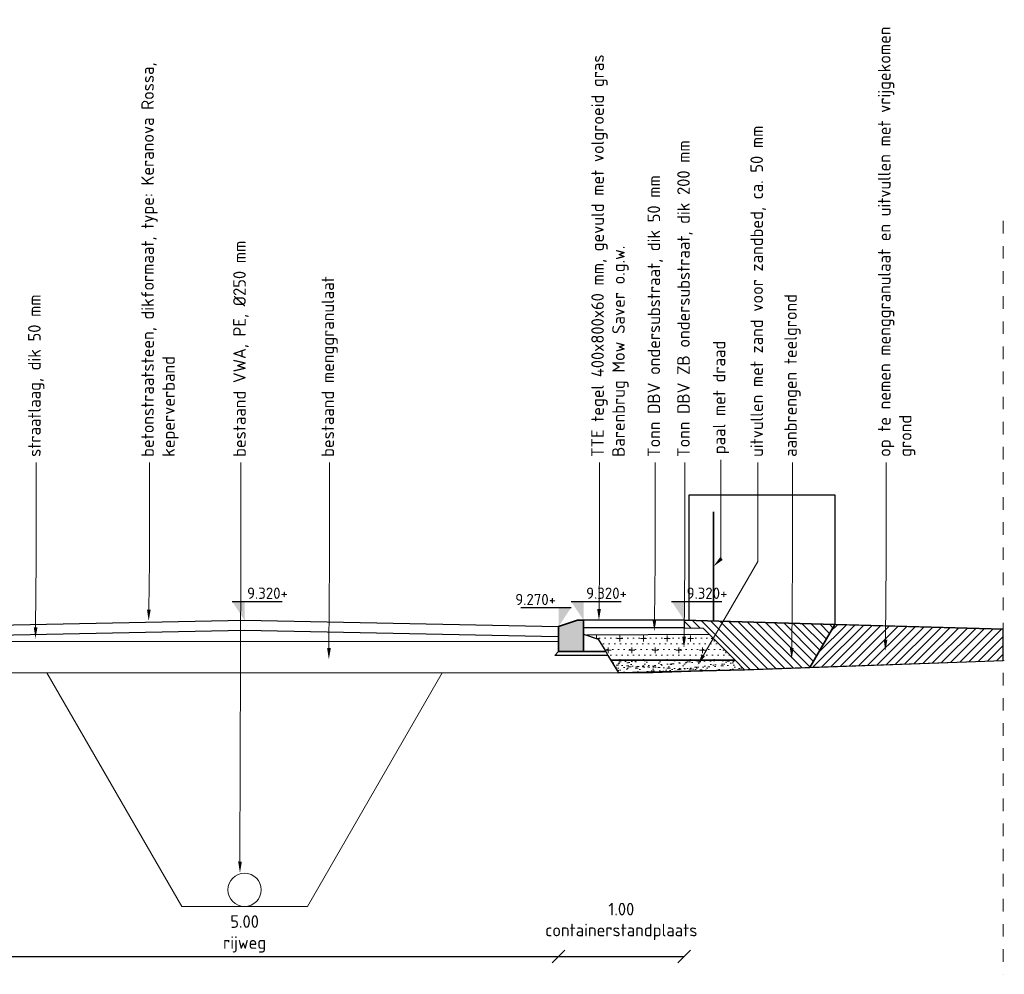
# Model space of a CAD drawing. Header units: metres. Extents: x 133 to 690, y 59 to 257.
# Tile 36 of 84: x 402 to 410, y 88 to 96. Entities that reach past the tile are written whole.
import ezdxf
from ezdxf import colors
from ezdxf.entities.mleader import LeaderData, LeaderLine
from ezdxf.enums import TextEntityAlignment as Align
from ezdxf.math import Vec2, Vec3

# ---------------------------------------------------------------- set-up
doc = ezdxf.new("R2010")
doc.units = ezdxf.units.M
doc.header["$LTSCALE"] = 0.05
doc.linetypes.add('RI-VWA_PE', pattern=[15, 7, -4, 0, -4])
doc.linetypes.add('XX-AFBREEK', pattern=[7, 4, -1, 1, -1])
for name, color, linetype, lineweight in [('B-WE-GW-ONTGRAVINGSVAK-G', 253, 'Continuous', 18), ('B-WE-RI-VWA_TRANSPORTLEIDING_PE_250-G', 253, 'RI-VWA_PE', 18), ('B-WE-VH-VERHARDING_FUNDERING-G', 253, 'Continuous', 18), ('N-WE-GR-BOMENZAND-AD-50', 11, 'Continuous', 18), ('N-WE-GR-HAAG-GD', 90, 'GR-HAAG1', 30), ('N-WE-GW-GROND_ZAND-AD-20', 11, 'Continuous', 18), ('N-WE-GW-GROND_ZAND_FUNDERINGSZAND-GD', 7, 'Continuous', 25), ('N-WE-GW-GRONDWERKLIJN-GD', 1, 'Continuous', 30), ('N-WE-GW-SROND-AANVULLEN-AD-50', 11, 'Continuous', 18), ('N-WE-GW-TEELGROND-AD-50', 11, 'Continuous', 18), ('N-WE-IE-TERREINAFSCHEIDING_KUNSTMATIG_RASTERHEKWERK-G', 4, 'IE-TERREINAFSCHEIDING-KUNSTMATIG-OPEN', 35), ('N-WE-VH-KANTOPSLUITING-A', 253, 'Continuous', 35), ('N-WE-VH-KANTOPSLUITING-G', 3, 'Continuous', 35), ('N-WE-VH-VERHARDING_BETON_SCHRAAL-GD', 10, 'Continuous', 25), ('N-WE-VH-VERHARDING_BETONSTRAATSTEEN-GD', 2, 'Continuous', 25), ('N-WE-VH-VERHARDING_FUNDERING-GD', 1, 'Continuous', 15), ('N-WE-VH-VERHARDING_TEGEL-GD', 2, 'Continuous', 25), ('X-XX-AL-AANPIJLING-T18', 10, 'Continuous', 15), ('X-XX-AL-AFBREEKLIJN-G', 7, 'XX-AFBREEK', 20), ('X-XX-AL-CONSTRUCTIELIJN-GD', 7, 'Continuous', 25), ('X-XX-AL-PEILMAAT-SD', 7, 'Continuous', 25)]:
    doc.layers.add(name, color=color, linetype=linetype, lineweight=lineweight)
doc.layers.add('TL00_HULPLAAG', color=211, linetype='Continuous', plot=False)
doc.layers.add('TM00_MAATVOERING', color=1, linetype='Continuous')
doc.styles.add('NLCS-ISO', font='NLCS-ISO.ttf')
doc.styles.add('NLCS-ISO-M50-T25', font='NLCS-ISO.ttf', dxfattribs={"height": 0.125})
doc.linetypes.add('GR-HAAG1', pattern='A,6,[176,NLCS.SHX,S=0.125,R=0,X=0,Y=0],-2', length=8)
doc.linetypes.add('IE-TERREINAFSCHEIDING-KUNSTMATIG-OPEN', pattern='A,7,-1.5,[67,NLCS.SHX,S=0.75,R=0,X=0,Y=0],-1.5', length=10)
doc.dimstyles.new('NLCS RODOR-DIM-050', dxfattribs={"dimscale": 0.05, "dimtxt": 2, "dimasz": 2, "dimexe": 1.25, "dimexo": 0.625, "dimtad": 1, "dimzin": 1, "dimdsep": 46, "dimtxsty": 'NLCS-ISO', "dimblk": 'OBLIQUE', "dimcen": 0, "dimse1": 1, "dimse2": 1, "dimclrd": 256, "dimclre": 1, "dimclrt": 256, "dimadec": 0, "dimazin": 0, "dimtfac": 1, "dimtmove": 2, "dimatfit": 3, "dimfxl": 1, "dimtolj": 1, "dimtzin": 0, "dimlwd": -1, "dimlwe": -1, "dimarcsym": 0})

# ---------------------------------------------------------------- blocks, each defined once
blk = doc.blocks.new('Geleideband 5 20x25')
at = {"layer": 'N-WE-VH-KANTOPSLUITING-A'}
h = blk.add_hatch(color=253, dxfattribs=at)
h.dxf.hatch_style = 1
h.paths.add_polyline_path([(0.2, -0.2), (0, -0.2), (0, 0), (0.15, 0.05), (0.2, 0.05)])
at = {"layer": 'N-WE-VH-KANTOPSLUITING-G', "flags": 128}
blk.add_lwpolyline([(0.2, -0.2), (0, -0.2), (0, 0), (0.15, 0.05), (0.2, 0.05)], close=True, dxfattribs=at)
blk = doc.blocks.new('SAL-PEILMAAT_INFRACAD_H03-SOD')
blk.add_line((2, 3), (-6, 3))
blk.add_solid([(2, 3), (0, 3), (0, 0)])
at = {"style": 'NLCS-ISO'}
blk.add_attdef('...', text='', height=1.8, dxfattribs=at).set_placement((-0.4, 3.4), align=Align.RIGHT)
blk = doc.blocks.new('SAL-PEILMAAT_INFRACAD_H01-SOD')
blk.add_line((-2, 3), (6, 3))
blk.add_solid([(-2, 3), (0, 3), (0, 0)])
at = {"style": 'NLCS-ISO'}
blk.add_attdef('...', (0.4, 3.4), '', height=1.8, dxfattribs=at)
blk = doc.blocks.new('_Oblique')
at = {"color": 0, "linetype": 'ByBlock', "lineweight": -2}
blk.add_line((-0.5, -0.5), (0.5, 0.5), dxfattribs=at)
blk = doc.blocks.new('*D113')
at = {"layer": 'Defpoints', "color": 0, "transparency": 16777216}
for p in [(401.1278, 91.0294), (406.1278, 91.0294), (406.1278, 88.4991)]:
    blk.add_point(p, dxfattribs=at)
at = {"layer": 'TM00_MAATVOERING', "transparency": 16777216}
blk.add_line((401.1278, 88.4991), (406.1278, 88.4991), dxfattribs=at)
at = {"layer": 'TM00_MAATVOERING', "transparency": 16777216, "xscale": 0.1, "yscale": 0.1, "zscale": 0.1, "rotation": 180}
blk.add_blockref('_Oblique', (401.1278, 88.4991), dxfattribs=at)
at = {"layer": 'TM00_MAATVOERING', "transparency": 16777216, "xscale": 0.1, "yscale": 0.1, "zscale": 0.1}
blk.add_blockref('_Oblique', (406.1278, 88.4991), dxfattribs=at)
at = {"layer": 'TM00_MAATVOERING', "transparency": 16777216, "insert": (403.6278, 88.6787), "char_height": 0.1, "attachment_point": 5, "style": 'NLCS-ISO'}
blk.add_mtext('\\A1;5.00\\Prijweg', dxfattribs=at)
blk = doc.blocks.new('*D114')
at = {"layer": 'Defpoints', "color": 0, "transparency": 16777216}
for p in [(407.1278, 91.0794), (406.1278, 91.0294), (407.1278, 88.4991)]:
    blk.add_point(p, dxfattribs=at)
at = {"layer": 'TM00_MAATVOERING', "transparency": 16777216}
blk.add_line((406.1278, 88.4991), (407.1278, 88.4991), dxfattribs=at)
at = {"layer": 'TM00_MAATVOERING', "transparency": 16777216, "xscale": 0.1, "yscale": 0.1, "zscale": 0.1, "rotation": 180}
blk.add_blockref('_Oblique', (406.1278, 88.4991), dxfattribs=at)
at = {"layer": 'TM00_MAATVOERING', "transparency": 16777216, "xscale": 0.1, "yscale": 0.1, "zscale": 0.1}
blk.add_blockref('_Oblique', (407.1278, 88.4991), dxfattribs=at)
at = {"layer": 'TM00_MAATVOERING', "transparency": 16777216, "insert": (406.6278, 88.7779), "char_height": 0.1, "attachment_point": 5, "style": 'NLCS-ISO'}
blk.add_mtext('\\A1;1.00\\Pcontainerstandplaats', dxfattribs=at)

msp = doc.modelspace()

# ---------------------------------------------------------------- hatches: boundary and pattern name
at = {"layer": 'N-WE-GR-BOMENZAND-AD-50', "ltscale": 0.1}
h = msp.add_hatch(dxfattribs=at)
h.set_pattern_fill('AGR-BOMENZAND', color=256, scale=0.03, pattern_type=2)
h.set_pattern_definition([(0, (0, 0), (0.015, 0.045), [0, -0.045]), (0, (0, 0), (0.09375, 0.09375), [0.046875, -0.140625]), (90, (0.02344, -0.02344), (-0.09375, 0.09375), [0.046875, -0.140625])])
h.paths.add_polyline_path([(407.3302, 91.063), (406.3521, 91.059), (406.4436, 91.0274), (406.5034, 90.9271), (406.521, 90.8974), (406.544, 90.8589), (407.5343, 90.8589)])
at = {"layer": 'N-WE-GW-GROND_ZAND-AD-20'}
h = msp.add_hatch(dxfattribs=at)
h.set_pattern_fill('AR-SAND', color=256, scale=0.03, angle=39.40881)
h.set_pattern_definition([(76.908809, (0, 0), (-0.03815741, 0.0434622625), [0, -0.0456, 0, -0.051, 0, -0.04875]), (46.908809, (0, 0), (-0.012727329, 0.099120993), [0, -0.0246, 0, -0.0411, 0, -0.01575]), (6.908809, (-0.02851, -0.023426), (0.072075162, 0.0594414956), [0, -0.015, 0, -0.054, 0, -0.0705]), (356.908809, (-0.02851, -0.023426), (0.052963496, 0.077596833), [0, -0.0075, 0, -0.0354, 0, -0.0405])])
h.paths.add_polyline_path([(407.5343, 90.8589), (406.544, 90.8589), (406.6047, 90.7571), (407.6099, 90.7832)])
at = {"layer": 'N-WE-GW-SROND-AANVULLEN-AD-50'}
h = msp.add_hatch(dxfattribs=at)
h.set_pattern_fill('AGW-WERK_AANVULLEN', color=256, scale=0.01, pattern_type=2)
h.set_pattern_definition([(45, (0, 0), (-0.035355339, 0.035355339), [])])
h.paths.add_polyline_path([(409.6696, 91.1071), (408.3278, 91.144), (408.1303, 90.8019), (409.6696, 90.8569)])
at = {"layer": 'N-WE-GW-TEELGROND-AD-50'}
h = msp.add_hatch(dxfattribs=at)
h.set_pattern_fill('AGW-WERK_AANVULLEN', color=256, scale=0.01, angle=90, pattern_type=2)
h.set_pattern_definition([(135, (0, 0), (-0.035355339, -0.035355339), [])])
h.paths.add_polyline_path([(407.1278, 91.1771), (407.1278, 91.1171), (407.2791, 91.114), (407.5343, 90.8589), (407.6099, 90.7832), (408.1303, 90.8019), (408.3278, 91.144)])

# ---------------------------------------------------------------- linework, layer by layer
at = {"layer": 'B-WE-GW-ONTGRAVINGSVAK-G', "flags": 128}
for points in [[(404.1278, 88.8971), (403.1278, 88.8971), (402.054, 90.7571)], [(404.1278, 88.8971), (405.2017, 90.7571)]]:
    msp.add_lwpolyline(points, dxfattribs=at)
at = {"layer": 'B-WE-RI-VWA_TRANSPORTLEIDING_PE_250-G', "linetype": 'Continuous'}
msp.add_circle((403.6278, 89.0299), 0.1328, dxfattribs=at)
at = {"layer": 'B-WE-VH-VERHARDING_FUNDERING-G'}
msp.add_line((406.521, 90.8974), (406.6047, 90.7571), dxfattribs=at)
at = {"layer": 'B-WE-VH-VERHARDING_FUNDERING-G', "flags": 128}
for points in [[(406.8778, 90.7571), (406.6278, 90.7571), (406.0304, 90.7571), (401.2304, 90.7571), (400.6278, 90.7571), (400.3778, 90.7571), (400.6278, 91.0071)], [(401.2278, 91.0071), (406.1278, 91.0071)], [(406.8778, 90.7571), (409.6778, 90.8572)]]:
    msp.add_lwpolyline(points, dxfattribs=at)
at = {"layer": 'N-WE-GR-HAAG-GD'}
msp.add_lwpolyline([(407.1672, 91.177), (407.1672, 92.177), (408.3278, 92.177), (408.3278, 91.144)], dxfattribs=at)
at = {"layer": 'N-WE-GW-GROND_ZAND_FUNDERINGSZAND-GD'}
msp.add_lwpolyline([(406.3278, 90.9271), (406.3278, 91.0674), (406.4436, 91.0274), (406.5034, 90.9271)], close=True, dxfattribs=at)
at = {"layer": 'N-WE-GW-GRONDWERKLIJN-GD'}
msp.add_line((407.1278, 91.1771), (409.6696, 91.1071), dxfattribs=at)
at = {"layer": 'N-WE-GW-GRONDWERKLIJN-GD', "flags": 128}
msp.add_lwpolyline([(407.1289, 91.177), (408.3278, 91.144), (408.1303, 90.8019)], dxfattribs=at)
at = {"layer": 'N-WE-IE-TERREINAFSCHEIDING_KUNSTMATIG_RASTERHEKWERK-G'}
msp.add_lwpolyline([(407.361, 91.1706), (407.361, 92.0395)], dxfattribs=at)
at = {"layer": 'N-WE-VH-VERHARDING_BETON_SCHRAAL-GD', "flags": 128}
msp.add_lwpolyline([(406.1278, 90.9271), (406.5034, 90.9271), (406.521, 90.8974), (406.0982, 90.8974)], close=True, dxfattribs=at)
at = {"layer": 'N-WE-VH-VERHARDING_BETONSTRAATSTEEN-GD', "flags": 128}
for points in [[(401.1278, 91.1271), (403.6278, 91.1771), (406.1278, 91.1271)], [(401.1294, 91.0471), (403.6278, 91.097), (406.1262, 91.0471)]]:
    msp.add_lwpolyline(points, dxfattribs=at)
at = {"layer": 'N-WE-VH-VERHARDING_FUNDERING-GD'}
for p, q in [((407.1278, 91.1171), (407.2791, 91.114)), ((407.3302, 91.063), (406.3278, 91.0589)), ((407.5343, 90.8589), (406.544, 90.8589))]:
    msp.add_line(p, q, dxfattribs=at)
at = {"layer": 'N-WE-VH-VERHARDING_FUNDERING-GD', "flags": 128}
msp.add_lwpolyline([(407.2791, 91.114), (407.5343, 90.8589)], dxfattribs=at)
at = {"layer": 'N-WE-VH-VERHARDING_TEGEL-GD'}
msp.add_line((407.1278, 91.1771), (406.3278, 91.1771), dxfattribs=at)
msp.add_lwpolyline([(407.1278, 91.1771), (407.1278, 91.1171), (406.3278, 91.1171)], dxfattribs=at)
at = {"layer": 'TL00_HULPLAAG', "flags": 128}
for points in [[(408.3278, 91.144), (407.1278, 91.1771), (407.1278, 91.1171), (407.2791, 91.114), (407.5343, 90.8589), (407.6099, 90.7832), (408.1303, 90.8019)], [(409.6696, 91.1071), (408.3278, 91.144), (408.1303, 90.8019), (409.6696, 90.8569)], [(407.3302, 91.063), (406.3521, 91.059), (406.4436, 91.0274), (406.5034, 90.9271), (406.521, 90.8974), (406.544, 90.8589), (407.5343, 90.8589)], [(407.5343, 90.8589), (406.544, 90.8589), (406.6047, 90.7571), (407.6099, 90.7832)]]:
    msp.add_lwpolyline(points, close=True, dxfattribs=at)
at = {"layer": 'X-XX-AL-AFBREEKLIJN-G', "ltscale": 0.5, "flags": 128}
msp.add_lwpolyline([(409.6696, 94.3571), (409.6696, 88.3571)], dxfattribs=at)
at = {"layer": 'X-XX-AL-CONSTRUCTIELIJN-GD', "flags": 128}
msp.add_lwpolyline([(407.5343, 90.8589), (407.6099, 90.7832), (406.6047, 90.7571)], dxfattribs=at)

# ---------------------------------------------------------------- block references
at = {"layer": 'N-WE-VH-KANTOPSLUITING-A'}
msp.add_blockref('Geleideband 5 20x25', (406.1278, 91.1271), dxfattribs=at)
at = {"layer": 'X-XX-AL-PEILMAAT-SD', "xscale": 0.05, "yscale": 0.05, "zscale": 0.05}
for name, p, values in [('SAL-PEILMAAT_INFRACAD_H01-SOD', (403.6278, 91.1771), {'...': '9.320+'}), ('SAL-PEILMAAT_INFRACAD_H01-SOD', (406.3278, 91.1771), {'...': '9.320+'}), ('SAL-PEILMAAT_INFRACAD_H01-SOD', (407.1278, 91.1771), {'...': '9.320+'}), ('SAL-PEILMAAT_INFRACAD_H03-SOD', (406.1278, 91.1271), {'...': '9.270+'})]:
    msp.add_blockref(name, p, dxfattribs=at).add_auto_attribs(values)

# ---------------------------------------------------------------- dimensions: what is measured, and where the dimension line sits
at = {"layer": 'TM00_MAATVOERING'}
dim = msp.add_linear_dim(base=(407.1278, 88.4991), p1=(406.1278, 91.0294), p2=(407.1278, 91.0794), text='<>\\Pcontainerstandplaats', dimstyle='NLCS RODOR-DIM-050', dxfattribs=at)
dim.commit()
dim.dimension.update_dxf_attribs({"geometry": '*D114', "text_midpoint": (406.6278, 88.7779), "dimtype": 160})
dim = msp.add_linear_dim(base=(406.1278, 88.4991), p1=(401.1278, 91.0294), p2=(406.1278, 91.0294), text='<>\\Prijweg', dimstyle='NLCS RODOR-DIM-050', dxfattribs=at)
dim.commit()
dim.dimension.update_dxf_attribs({"geometry": '*D113', "text_midpoint": (403.6278, 88.6787)})

# ---------------------------------------------------------------- leaders
at = {"layer": 'X-XX-AL-AANPIJLING-T18'}
ml = msp.add_multileader_mtext('Standard', dxfattribs=at)
ml.set_content('{\\C2;straatlaag, dik 50 mm}', color=256, style='NLCS-ISO-M50-T25')
ml.set_leader_properties(color=256, linetype='ByLayer', lineweight=-1)
ml.build(insert=Vec2(0, 0))
ml.multileader.update_dxf_attribs({"text_right_attachment_type": 5, "dogleg_length": 0.045, "arrow_head_size": 0.09})
ctx = ml.context
ctx.base_point, ctx.char_height, ctx.arrow_head_size, ctx.landing_gap_size, ctx.plane_origin, ctx.plane_x_axis, ctx.plane_y_axis = Vec3(401.9687, 92.4331), 0.1, 0.09, 0.045, Vec3(401.9687, 88.8602), Vec3(0, 1), Vec3(-1, 0)
ctx.right_attachment = 5
notes = []
notes.append((ctx, [(0, (1, 1, 0), (401.9687, 92.3431), (0, 1), 0.09, [(0, [(401.9626, 91.0314), (401.9687, 91.6437)], 0, [])])]))
ctx.mtext.insert, ctx.mtext.text_direction, ctx.mtext.rotation, ctx.mtext.width, ctx.mtext.flow_direction = Vec3(401.9037, 92.4781), Vec3(0, 1), 1.570796, 3.481888, 5
ml = msp.add_multileader_mtext('Standard', dxfattribs=at)
ml.set_content('{\\C2;betonstraatsteen, dikformaat, type: Keranova Rossa, keperverband}', color=256, style='NLCS-ISO-M50-T25')
ml.set_leader_properties(color=256, linetype='ByLayer', lineweight=-1)
ml.build(insert=Vec2(0, 0))
ml.multileader.update_dxf_attribs({"text_right_attachment_type": 5, "dogleg_length": 0.045, "arrow_head_size": 0.09})
ctx = ml.context
ctx.base_point, ctx.char_height, ctx.arrow_head_size, ctx.landing_gap_size, ctx.plane_origin, ctx.plane_x_axis, ctx.plane_y_axis = Vec3(402.8701, 92.4331), 0.1, 0.09, 0.045, Vec3(402.8701, 88.8602), Vec3(0, 1), Vec3(-1, 0)
ctx.right_attachment = 5
notes.append((ctx, [(0, (1, 1, 0), (402.8701, 92.3431), (0, 1), 0.09, [(0, [(402.864, 91.1719), (402.8701, 91.6437)], 0, [])])]))
ctx.mtext.insert, ctx.mtext.text_direction, ctx.mtext.rotation, ctx.mtext.width, ctx.mtext.flow_direction = Vec3(402.8051, 92.4781), Vec3(0, 1), 1.570796, 3.481888, 5
ml = msp.add_multileader_mtext('Standard', dxfattribs=at)
ml.set_content('{\\C2;bestaand VWA, PE, %%C250 mm}', color=256, style='NLCS-ISO-M50-T25')
ml.set_leader_properties(color=256, linetype='ByLayer', lineweight=-1)
ml.build(insert=Vec2(0, 0))
ml.multileader.update_dxf_attribs({"text_right_attachment_type": 5, "dogleg_length": 0.045, "arrow_head_size": 0.09})
ctx = ml.context
ctx.base_point, ctx.char_height, ctx.arrow_head_size, ctx.landing_gap_size, ctx.plane_origin, ctx.plane_x_axis, ctx.plane_y_axis = Vec3(403.597, 92.4331), 0.1, 0.09, 0.045, Vec3(403.597, 88.8602), Vec3(0, 1), Vec3(-1, 0)
ctx.right_attachment = 5
notes.append((ctx, [(0, (1, 1, 0), (403.597, 92.3431), (0, 1), 0.09, [(0, [(403.5909, 89.1655), (403.597, 91.6437)], 0, [])])]))
ctx.mtext.insert, ctx.mtext.text_direction, ctx.mtext.rotation, ctx.mtext.width, ctx.mtext.flow_direction = Vec3(403.537, 92.4781), Vec3(0, 1), 1.570796, 3.481888, 5
ml = msp.add_multileader_mtext('Standard', dxfattribs=at)
ml.set_content('{\\C2;bestaand menggranulaat}', color=256, style='NLCS-ISO-M50-T25')
ml.set_leader_properties(color=256, linetype='ByLayer', lineweight=-1)
ml.build(insert=Vec2(0, 0))
ml.multileader.update_dxf_attribs({"text_right_attachment_type": 5, "dogleg_length": 0.045, "arrow_head_size": 0.09})
ctx = ml.context
ctx.base_point, ctx.char_height, ctx.arrow_head_size, ctx.landing_gap_size, ctx.plane_origin, ctx.plane_x_axis, ctx.plane_y_axis = Vec3(404.305, 92.4331), 0.1, 0.09, 0.045, Vec3(404.305, 88.8602), Vec3(0, 1), Vec3(-1, 0)
ctx.right_attachment = 5
notes.append((ctx, [(0, (1, 1, 0), (404.305, 92.3431), (0, 1), 0.09, [(0, [(404.2989, 90.8652), (404.305, 91.6437)], 0, [])])]))
ctx.mtext.insert, ctx.mtext.text_direction, ctx.mtext.rotation, ctx.mtext.width, ctx.mtext.flow_direction = Vec3(404.24, 92.4781), Vec3(0, 1), 1.570796, 3.481888, 5
ml = msp.add_multileader_mtext('Standard', dxfattribs=at)
ml.set_content('{\\C2;TTE tegel 400x800x60 mm, gevuld met volgroeid gras\\PBarenbrug Mow Saver o.g.w.}', color=256, style='NLCS-ISO-M50-T25')
ml.set_leader_properties(color=256, linetype='ByLayer', lineweight=-1)
ml.build(insert=Vec2(0, 0))
ml.multileader.update_dxf_attribs({"text_right_attachment_type": 5, "dogleg_length": 0.045, "arrow_head_size": 0.09})
ctx = ml.context
ctx.base_point, ctx.char_height, ctx.arrow_head_size, ctx.landing_gap_size, ctx.plane_origin, ctx.plane_x_axis, ctx.plane_y_axis = Vec3(406.4537, 92.4331), 0.1, 0.09, 0.045, Vec3(406.4537, 88.8602), Vec3(0, 1), Vec3(-1, 0)
ctx.right_attachment = 5
notes.append((ctx, [(0, (1, 1, 0), (406.4537, 92.3431), (0, 1), 0.09, [(0, [(406.4496, 91.1771), (406.4537, 91.6437)], 0, [])])]))
ctx.mtext.insert, ctx.mtext.text_direction, ctx.mtext.rotation, ctx.mtext.width, ctx.mtext.flow_direction = Vec3(406.3887, 92.4781), Vec3(0, 1), 1.570796, 3.481888, 5
ml = msp.add_multileader_mtext('Standard', dxfattribs=at)
ml.set_content('{\\C2;Tonn DBV ondersubstraat, dik 50 mm}', color=256, style='NLCS-ISO-M50-T25')
ml.set_leader_properties(color=256, linetype='ByLayer', lineweight=-1)
ml.build(insert=Vec2(0, 0))
ml.multileader.update_dxf_attribs({"text_right_attachment_type": 5, "dogleg_length": 0.045, "arrow_head_size": 0.09})
ctx = ml.context
ctx.base_point, ctx.char_height, ctx.arrow_head_size, ctx.landing_gap_size, ctx.plane_origin, ctx.plane_x_axis, ctx.plane_y_axis = Vec3(406.8967, 92.4331), 0.1, 0.09, 0.045, Vec3(406.8967, 88.8602), Vec3(0, 1), Vec3(-1, 0)
ctx.right_attachment = 5
notes.append((ctx, [(0, (1, 1, 0), (406.8967, 92.3431), (0, 1), 0.09, [(0, [(406.8906, 91.0889), (406.8967, 91.6437)], 0, [])])]))
ctx.mtext.insert, ctx.mtext.text_direction, ctx.mtext.rotation, ctx.mtext.width, ctx.mtext.flow_direction = Vec3(406.8367, 92.4781), Vec3(0, 1), 1.570796, 3.481888, 5
ml = msp.add_multileader_mtext('Standard', dxfattribs=at)
ml.set_content('{\\C2;Tonn DBV ZB ondersubstraat, dik 200 mm}', color=256, style='NLCS-ISO-M50-T25')
ml.set_leader_properties(color=256, linetype='ByLayer', lineweight=-1)
ml.build(insert=Vec2(0, 0))
ml.multileader.update_dxf_attribs({"text_right_attachment_type": 5, "dogleg_length": 0.045, "arrow_head_size": 0.09})
ctx = ml.context
ctx.base_point, ctx.char_height, ctx.arrow_head_size, ctx.landing_gap_size, ctx.plane_origin, ctx.plane_x_axis, ctx.plane_y_axis = Vec3(407.133, 92.4331), 0.1, 0.09, 0.045, Vec3(407.133, 88.8602), Vec3(0, 1), Vec3(-1, 0)
ctx.right_attachment = 5
notes.append((ctx, [(0, (1, 1, 0), (407.133, 92.3431), (0, 1), 0.09, [(0, [(407.1269, 90.9562), (407.133, 91.6437)], 0, [])])]))
ctx.mtext.insert, ctx.mtext.text_direction, ctx.mtext.rotation, ctx.mtext.width, ctx.mtext.flow_direction = Vec3(407.073, 92.4781), Vec3(0, 1), 1.570796, 3.481888, 5
ml = msp.add_multileader_mtext('Standard', dxfattribs=at)
ml.set_content('{\\C2;aanbrengen teelgrond}', color=256, style='NLCS-ISO-M50-T25')
ml.set_leader_properties(color=256, linetype='ByLayer', lineweight=-1)
ml.build(insert=Vec2(0, 0))
ml.multileader.update_dxf_attribs({"text_right_attachment_type": 5, "dogleg_length": 0.045, "arrow_head_size": 0.09})
ctx = ml.context
ctx.base_point, ctx.char_height, ctx.arrow_head_size, ctx.landing_gap_size, ctx.plane_origin, ctx.plane_x_axis, ctx.plane_y_axis = Vec3(407.9903, 92.4331), 0.1, 0.09, 0.045, Vec3(407.9903, 88.8602), Vec3(0, 1), Vec3(-1, 0)
ctx.right_attachment = 5
notes.append((ctx, [(0, (1, 1, 0), (407.9903, 92.3431), (0, 1), 0.09, [(0, [(407.9842, 90.8652), (407.9903, 91.6437)], 0, [])])]))
ctx.mtext.insert, ctx.mtext.text_direction, ctx.mtext.rotation, ctx.mtext.width, ctx.mtext.flow_direction = Vec3(407.9253, 92.4781), Vec3(0, 1), 1.570796, 3.481888, 5
ml = msp.add_multileader_mtext('Standard', dxfattribs=at)
ml.set_content('{\\C2;op te nemen menggranulaat en uitvullen met vrijgekomen grond}', color=256, style='NLCS-ISO-M50-T25')
ml.set_leader_properties(color=256, linetype='ByLayer', lineweight=-1)
ml.build(insert=Vec2(0, 0))
ml.multileader.update_dxf_attribs({"text_right_attachment_type": 5, "dogleg_length": 0.045, "arrow_head_size": 0.09})
ctx = ml.context
ctx.base_point, ctx.char_height, ctx.arrow_head_size, ctx.landing_gap_size, ctx.plane_origin, ctx.plane_x_axis, ctx.plane_y_axis = Vec3(408.7369, 92.4331), 0.1, 0.09, 0.045, Vec3(408.7369, 88.8602), Vec3(0, 1), Vec3(-1, 0)
ctx.right_attachment = 5
notes.append((ctx, [(0, (1, 1, 0), (408.7369, 92.3431), (0, 1), 0.09, [(0, [(408.7308, 90.9323), (408.7369, 91.6437)], 0, [])])]))
ctx.mtext.insert, ctx.mtext.text_direction, ctx.mtext.rotation, ctx.mtext.width, ctx.mtext.flow_direction = Vec3(408.6719, 92.4781), Vec3(0, 1), 1.570796, 3.481888, 5
ml = msp.add_multileader_mtext('Standard', dxfattribs=at)
ml.set_content('{\\C2;paal met draad}', color=256, style='NLCS-ISO-M50-T25')
ml.set_leader_properties(color=256, linetype='ByLayer', lineweight=-1)
ml.build(insert=Vec2(0, 0))
ml.multileader.update_dxf_attribs({"text_right_attachment_type": 5, "dogleg_length": 0.045, "arrow_head_size": 0.09})
ctx = ml.context
ctx.base_point, ctx.char_height, ctx.arrow_head_size, ctx.landing_gap_size, ctx.plane_origin, ctx.plane_x_axis, ctx.plane_y_axis = Vec3(407.4216, 92.4541), 0.1, 0.09, 0.045, Vec3(407.4216, 88.8812), Vec3(0, 1), Vec3(-1, 0)
ctx.right_attachment = 5
notes.append((ctx, [(0, (1, 1, 0), (407.4216, 92.3641), (0, 1), 0.09, [(0, [(407.361, 91.6051), (407.4216, 91.6647)], 0, [])])]))
ctx.mtext.insert, ctx.mtext.text_direction, ctx.mtext.rotation, ctx.mtext.width, ctx.mtext.flow_direction = Vec3(407.3566, 92.4991), Vec3(0, 1), 1.570796, 3.010839, 5
ml = msp.add_multileader_mtext('Standard', dxfattribs=at)
ml.set_content('{\\C2;uitvullen met zand voor zandbed, ca. 50 mm}', color=256, style='NLCS-ISO-M50-T25')
ml.set_leader_properties(color=256, linetype='ByLayer', lineweight=-1)
ml.build(insert=Vec2(0, 0))
ml.multileader.update_dxf_attribs({"text_right_attachment_type": 5, "dogleg_length": 0.045, "arrow_head_size": 0.09})
ctx = ml.context
ctx.base_point, ctx.char_height, ctx.arrow_head_size, ctx.landing_gap_size, ctx.plane_origin, ctx.plane_x_axis, ctx.plane_y_axis = Vec3(407.7159, 92.4331), 0.1, 0.09, 0.045, Vec3(407.7159, 88.8602), Vec3(0, 1), Vec3(-1, 0)
ctx.right_attachment = 5
notes.append((ctx, [(0, (1, 1, 0), (407.7159, 92.3431), (0, 1), 0.09, [(0, [(407.2363, 90.8205), (407.7159, 91.6437)], 0, [])])]))
ctx.mtext.insert, ctx.mtext.text_direction, ctx.mtext.rotation, ctx.mtext.width, ctx.mtext.flow_direction = Vec3(407.6559, 92.4781), Vec3(0, 1), 1.570796, 3.010839, 5
for ctx, leaders in notes:
    for number, flags, end, landing, length, lines in leaders:
        leader = LeaderData()
        leader.index, (leader.has_last_leader_line, leader.has_dogleg_vector, leader.attachment_direction) = number, flags
        leader.last_leader_point, leader.dogleg_vector, leader.dogleg_length = Vec3(end), Vec3(landing), length
        for number, points, colour, breaks in lines:
            line = LeaderLine()
            line.index, line.vertices, line.color, line.breaks = number, Vec3.list(points), colors.encode_raw_color(colour), breaks
            leader.lines.append(line)
        ctx.leaders.append(leader)

doc.saveas('drawing.dxf')
